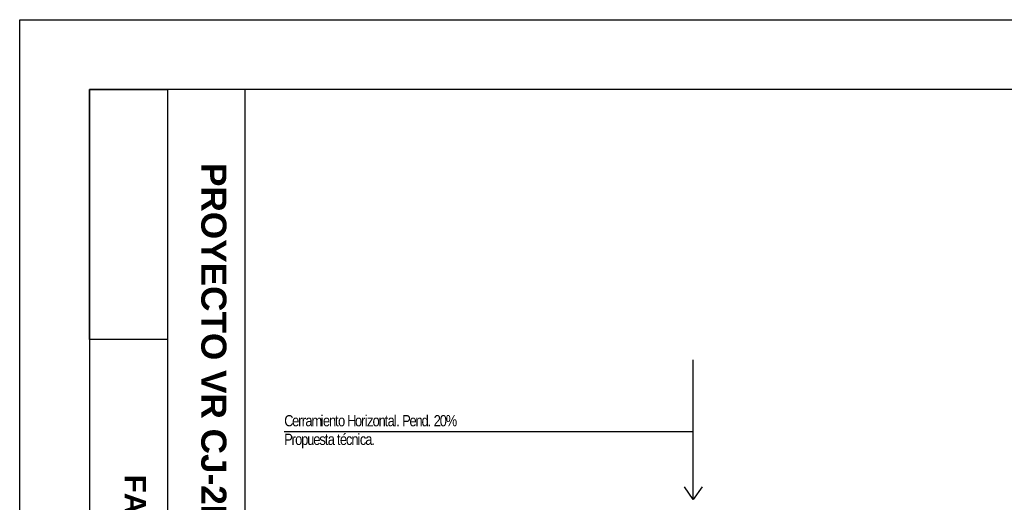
# Model space of a CAD drawing. Header units: millimetres. Extents: x 201 to 840, y 135 to 685.
# Tile 55 of 219: x 310.19 to 317.23, y 167.7 to 171.15. Entities that reach past the tile are written whole.
import ezdxf

# ---------------------------------------------------------------- set-up
doc = ezdxf.new("R2010")
doc.units = ezdxf.units.MM
for name, color, linetype in [('03', 3, 'Continuous'), ('LAMINA', 6, 'Continuous'), ('LLAMADAS', 1, 'Continuous'), ('TEXTO LAMINA', 2, 'Continuous')]:
    doc.layers.add(name, color=color, linetype=linetype)
doc.styles.add('ARIAL', font='arial.ttf', dxfattribs={"height": 0.06})
doc.styles.get("Standard").update_dxf_attribs({"font": 'arial.ttf'})
doc.dimstyles.new('05', dxfattribs={"dimscale": 0, "dimtxt": 0.09, "dimasz": 0.05, "dimexe": 0, "dimexo": 0, "dimgap": 0, "dimtad": 0, "dimzin": 0, "dimdsep": 46, "dimtxsty": 'Standard', "dimblk": 'OPEN90', "dimcen": 0.25, "dimclrd": 1, "dimclre": 1, "dimclrt": 3, "dimadec": 0, "dimazin": 0, "dimtfac": 1, "dimtofl": 0, "dimtmove": 2, "dimatfit": 3, "dimldrblk": 'BOXFILLED', "dimfxl": 1, "dimtolj": 1, "dimtzin": 0, "dimarcsym": 0})
picture_1 = doc.add_image_def('image1.jpg', size_in_pixel=(635, 198))
picture_2 = doc.add_image_def('image3.jpg', size_in_pixel=(635, 198))

msp = doc.modelspace()

# ---------------------------------------------------------------- linework, layer by layer
msp.add_lwpolyline([(310.1878, 171.1527), (325.4354, 171.1527), (325.4354, 161.676), (310.1878, 161.676)], close=True)
at = {"layer": 'LAMINA', "color": 2}
msp.add_line((311.8019, 162.176), (311.8019, 170.6527), dxfattribs=at)
at = {"layer": 'LAMINA'}
msp.add_lwpolyline([(310.6878, 162.176), (324.7354, 162.176), (324.7354, 170.6527), (310.6878, 170.6527)], close=True, dxfattribs=at)
at = {"layer": 'LAMINA', "color": 1}
msp.add_lwpolyline([(311.2448, 170.6527), (311.2448, 162.176)], dxfattribs=at)

# ---------------------------------------------------------------- texts
at = {"layer": 'LLAMADAS', "color": 2, "ltscale": 0.01, "insert": (312.0809, 168.3242), "char_height": 0.08, "width": 4.326649, "attachment_point": 1, "style": 'ARIAL'}
msp.add_mtext('{\\fTechnic|b0|i0|c2|p2;\\T0.8;Cerramiento Horizontal. Pend. 20%\\PPropuesta técnica.}', dxfattribs=at)
at = {"layer": 'TEXTO LAMINA', "attachment_point": 1, "rotation": 270, "style": 'ARIAL'}
for s, insert, char_height in [('{\\fArial|b1|i0|c0|p34;PROYECTO VR CJ-2D - DISCAPACITADOS - ÁREA: 44.50 m²}', (311.6672, 170.1275), 0.18), ('{\\fArial|b1|i0|c0|p34;FACHADA PRINCIPAL  -   Esc.  1:50}', (311.092, 167.8985), 0.15246)]:
    msp.add_mtext_dynamic_manual_height_columns(s, width=7.224199, gutter_width=12.5, heights=[0], dxfattribs=dict(at, insert=insert, char_height=char_height))

# ---------------------------------------------------------------- pictures from other files: only their frames are drawn
image = msp.add_image(picture_1, insert=(310.6878, 170.6527), size_in_units=(1.7866, 0.5571), rotation=-90)
image.dxf.flags = 7
at = {"layer": '03'}
image = msp.add_image(picture_2, insert=(310.6878, 170.6527), size_in_units=(1.7866, 0.5571), rotation=-90, dxfattribs=at)
image.dxf.flags = 7
image = msp.add_image(picture_2, insert=(310.6878, 170.6527), size_in_units=(1.7866, 0.5571), rotation=-90, dxfattribs=at)
image.dxf.flags = 7

# ---------------------------------------------------------------- leaders
at = {"layer": 'LLAMADAS'}
msp.add_leader([(315.0075, 167.7205), (315.0075, 168.2038), (312.0809, 168.2038)], dimstyle='05', override={"dimscale": 1, "dimasz": 0.09, "dimldrblk": 'OPEN90'}, dxfattribs=at)

doc.saveas('drawing.dxf')
